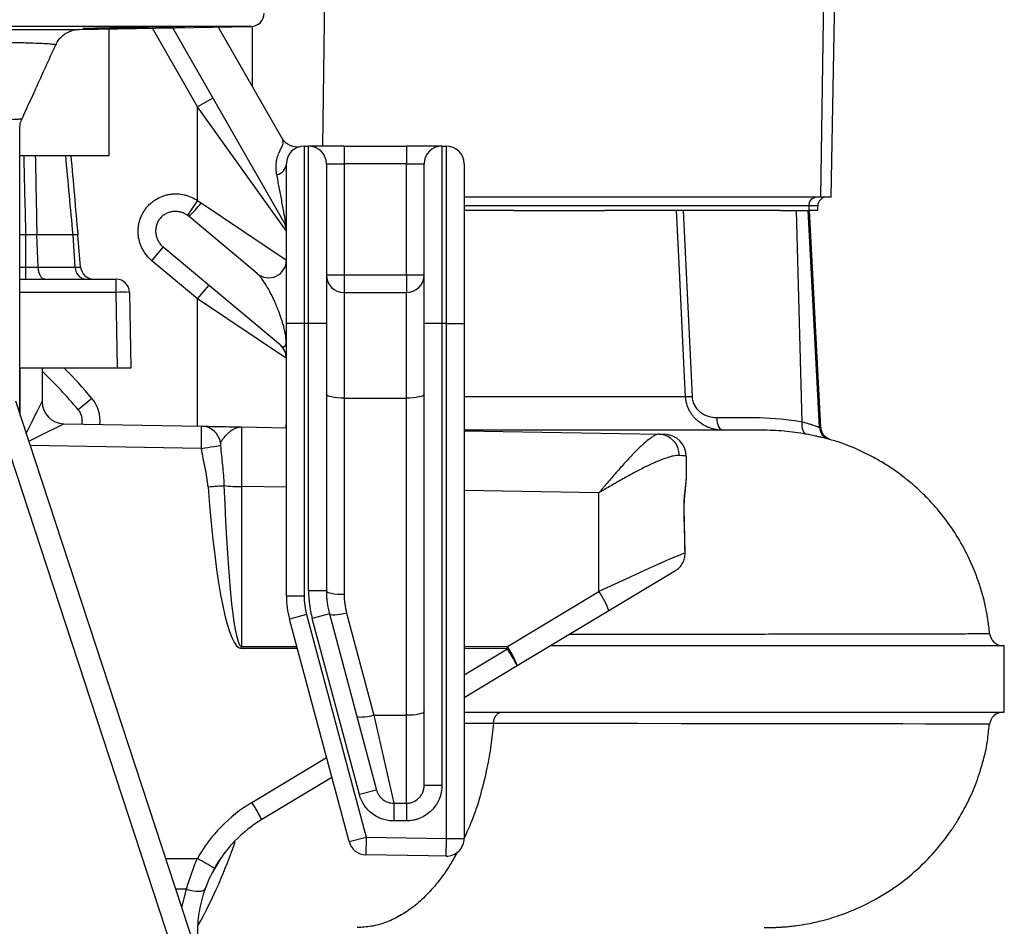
# Model space of a CAD drawing. Header units: millimetres. Extents: x 2434 to 3492, y 1333 to 4508.
# Tile 6 of 11: x 3049 to 3492, y 1722 to 2130. Entities that reach past the tile are written whole.
import ezdxf

# ---------------------------------------------------------------- set-up
doc = ezdxf.new("R2010")
doc.units = ezdxf.units.MM
doc.header["$LTSCALE"] = 2

msp = doc.modelspace()

# ---------------------------------------------------------------- linework, layer by layer
at = {"color": 8, "linetype": 'Continuous', "lineweight": 25}
for p, q in [((3186.24, 2146.33), (3185.14, 2073.33)), ((3153.52, 2127.26), (3153.52, 2100.3)), ((3153.04, 2127.23), (2704.83, 2127.23)), ((3128.93, 2090.93), (3108.63, 2126.46)), ((3404.09, 2046.33), (3248.93, 2046.33)), ((3408.11, 2046.33), (3404.09, 2046.33)), ((3051.69, 2033.33), (3048.93, 2033.33)), ((3048.93, 2018.81), (3051.69, 2018.81)), ((3092.34, 2007.44), (3048.93, 2007.44)), ((3128.93, 1947.17), (3128.93, 2004.45)), ((3049.11, 1952.15), (3049.11, 1973.33)), ((3168.71, 1946.48), (3168.93, 1948.39)), ((3413.52, 1941.18), (3413.18, 1941.27)), ((3130.7, 1937.14), (3053.58, 1938.49)), ((3168.93, 1919.62), (3148.76, 1919.97)), ((3309.63, 1917.16), (3248.93, 1918.22)), ((3347.91, 1910.22), (3348.01, 1910.22)), ((3148.76, 1847.99), (3173.58, 1847.96)), ((3173.83, 1847.02), (3148.76, 1847.05)), ((3248.93, 1847.89), (3268.38, 1847.88)), ((3268.38, 1846.94), (3248.93, 1846.95)), ((3248.93, 1835.23), (3268.38, 1846.94)), ((3153.41, 1777.71), (3186.98, 1797.93)), ((3123.99, 1738.66), (3119.12, 1738.66)), ((3121.85, 1730.33), (3123.99, 1738.66))]:
    msp.add_line(p, q, dxfattribs=at)
at = {"color": 7, "linetype": 'Continuous', "lineweight": 25}
for p, q in [((3410.83, 2146.33), (3409.38, 2050.33)), ((3414.21, 2050.33), (3415.89, 2146.33)), ((3075.59, 2125.88), (3153.04, 2127.23)), ((3089.23, 2069.04), (3089.23, 2126.12)), ((3167.88, 2038.9), (3117.75, 2126.62)), ((3166.81, 2077.05), (3138.28, 2126.97)), ((3135.88, 2094.9), (3128.93, 2090.93)), ((3168.93, 2034.93), (3128.93, 2090.93)), ((3128.93, 2048.74), (3128.93, 2090.93)), ((3048.93, 1952.68), (3048.93, 2080.68)), ((3176.93, 2073.33), (3176.93, 1993.33)), ((3176.93, 2073.33), (3178.93, 2073.33)), ((3178.93, 1993.33), (3178.93, 2073.33)), ((3194.93, 2073.33), (3178.93, 2073.33)), ((3194.93, 2073.33), (3194.93, 2065.33)), ((3194.93, 2073.33), (3222.93, 2073.33)), ((3222.93, 2073.33), (3222.93, 2065.33)), ((3238.93, 2073.33), (3222.93, 2073.33)), ((3238.93, 2073.33), (3238.93, 1993.33)), ((3238.93, 2073.33), (3240.93, 2073.33)), ((3240.93, 1993.33), (3240.93, 2073.33)), ((3048.93, 2069.04), (3080.09, 2069.04)), ((3080.09, 2069.04), (3089.23, 2069.04)), ((3168.93, 1993.33), (3168.93, 2065.33)), ((3186.93, 2065.33), (3186.93, 1993.33)), ((3186.93, 2065.33), (3194.93, 2065.33)), ((3194.93, 2065.33), (3194.93, 2015.33)), ((3222.93, 2065.33), (3194.93, 2065.33)), ((3222.93, 2015.33), (3222.93, 2065.33)), ((3222.93, 2065.33), (3230.93, 2065.33)), ((3230.93, 1993.33), (3230.93, 2065.33)), ((3248.93, 2065.33), (3248.93, 1993.33)), ((3128.93, 2048.74), (3124.39, 2042.15)), ((3130.58, 2047.73), (3168.93, 2021.99)), ((3409.38, 2050.33), (3248.93, 2050.33)), ((3414.21, 2050.33), (3409.38, 2050.33)), ((3271.32, 2044.33), (3248.93, 2044.33)), ((3271.32, 2044.33), (3312.27, 2044.33)), ((3391.18, 2044.33), (3312.27, 2044.33)), ((3347.51, 2044.33), (3351.51, 1960.5)), ((3391.18, 2044.33), (3398.55, 2044.33)), ((3401.04, 1949.12), (3398.55, 2044.33)), ((3398.55, 2044.33), (3403.77, 2044.33)), ((3408.88, 1946.71), (3403.77, 2044.33)), ((3403.77, 2044.33), (3404.17, 2044.33)), ((3404.09, 2046.33), (3404.09, 2044.33)), ((3408.11, 2044.33), (3404.17, 2044.33)), ((3409.53, 1946.54), (3404.4, 2044.33)), ((3408.11, 2044.33), (3408.11, 2046.33)), ((3155.79, 2015.86), (3125.11, 2041.6)), ((3051.69, 2018.81), (3051.69, 2033.33)), ((3057.23, 2018.81), (3056.6, 2033.33)), ((3072.9, 2033.33), (3056.6, 2033.33)), ((3073.89, 2018.81), (3072.9, 2033.33)), ((3076.33, 2018.81), (3075.06, 2033.33)), ((3108.39, 2021.69), (3113.53, 2027.82)), ((3166.07, 1983.73), (3113.53, 2027.82)), ((3128.93, 2004.45), (3108.39, 2021.69)), ((3051.69, 2013.33), (3051.69, 2018.81)), ((3057.23, 2018.81), (3073.89, 2018.81)), ((3048.93, 2013.33), (3092.34, 2013.33)), ((3092.34, 2007.44), (3092.34, 2013.33)), ((3186.93, 2015.33), (3194.93, 2015.33)), ((3194.93, 2015.33), (3222.93, 2015.33)), ((3194.93, 2015.33), (3194.93, 2007.33)), ((3222.93, 2015.33), (3222.93, 2007.33)), ((3222.93, 2015.33), (3230.93, 2015.33)), ((3128.93, 2004.45), (3134.07, 2010.58)), ((3092.93, 1973.33), (3092.34, 2007.44)), ((3098.34, 2007.44), (3098.93, 1973.33)), ((3168.93, 1977.6), (3128.93, 2004.45)), ((3194.93, 2007.33), (3194.93, 1959.81)), ((3194.93, 2007.33), (3222.93, 2007.33)), ((3222.93, 1959.81), (3222.93, 2007.33)), ((3176.93, 1993.33), (3168.93, 1993.33)), ((3168.93, 1870.56), (3168.93, 1993.33)), ((3178.93, 1993.33), (3176.93, 1993.33)), ((3176.93, 1993.33), (3176.93, 1870.56)), ((3186.93, 1993.33), (3178.93, 1993.33)), ((3178.93, 1872.93), (3178.93, 1993.33)), ((3186.93, 1993.33), (3186.93, 1872.93)), ((3238.93, 1993.33), (3230.93, 1993.33)), ((3230.93, 1785.35), (3230.93, 1993.33)), ((3240.93, 1993.33), (3238.93, 1993.33)), ((3238.93, 1993.33), (3238.93, 1785.35)), ((3240.93, 1993.33), (3248.93, 1993.33)), ((3240.93, 1761.48), (3240.93, 1993.33)), ((3248.93, 1993.33), (3248.93, 1761.48)), ((3092.93, 1973.33), (3048.93, 1973.33)), ((3058.93, 1973.33), (3058.93, 1958.22)), ((3098.93, 1973.33), (3092.93, 1973.33)), ((3081.4, 1959.65), (3075.24, 1954.55)), ((3194.93, 1959.81), (3194.93, 1871.27)), ((3194.93, 1959.81), (3222.93, 1959.81)), ((3222.93, 1816.94), (3222.93, 1959.81)), ((3227.32, 1377.18), (3037.69, 1955.39)), ((3047.02, 1958.5), (3236.65, 1380.29)), ((3068.58, 1948.23), (3068.76, 1948.22)), ((3068.76, 1948.22), (3130.76, 1947.14)), ((3148.76, 1946.83), (3168.93, 1946.48)), ((3248.93, 1945.08), (3336.77, 1943.55)), ((3336.77, 1943.55), (3339.11, 1943.51)), ((3413.54, 1941.17), (3413.52, 1941.18)), ((3348.93, 1933.51), (3348.93, 1923.16)), ((3148.76, 1919.97), (3148.76, 1847.99)), ((3348.92, 1922.81), (3348.93, 1923.16)), ((3309.63, 1872.71), (3309.63, 1917.16)), ((3348.4, 1890.01), (3347.99, 1910.22)), ((3348.38, 1890.01), (3348.43, 1890.01)), ((3344, 1882.06), (3314.11, 1864.06)), ((3176.93, 1870.56), (3168.93, 1870.56)), ((3186.93, 1872.93), (3178.93, 1872.93)), ((3268.38, 1847.88), (3309.63, 1872.71)), ((3178.02, 1862.28), (3170.29, 1860.21)), ((3178.02, 1862.28), (3204.86, 1762.11)), ((3188.29, 1862.58), (3180.57, 1860.51)), ((3188.29, 1862.58), (3209.54, 1783.28)), ((3196.02, 1862.99), (3208.36, 1816.94)), ((3314.11, 1864.06), (3272.86, 1839.23)), ((3197.13, 1760.04), (3170.29, 1860.21)), ((3201.81, 1781.21), (3180.57, 1860.51)), ((3485.4, 1853.78), (3485.4, 1853.78)), ((3287.99, 1848.33), (3492.07, 1848.33)), ((3492.07, 1818.33), (3492.07, 1848.33)), ((3272.86, 1839.23), (3248.93, 1824.81)), ((3248.93, 1818.33), (3492.07, 1818.33)), ((3208.36, 1816.94), (3217.27, 1777.34)), ((3208.36, 1816.94), (3222.93, 1816.94)), ((3222.93, 1777.34), (3222.93, 1816.94)), ((3189.38, 1788.96), (3157.89, 1770)), ((3209.54, 1783.28), (3201.81, 1781.21)), ((3238.93, 1785.35), (3230.93, 1785.35)), ((3217.27, 1777.34), (3222.93, 1777.34)), ((3217.27, 1777.34), (3217.27, 1769.35)), ((3222.93, 1777.34), (3222.93, 1769.35)), ((3222.93, 1769.35), (3217.27, 1769.35)), ((3197.13, 1760.04), (3204.86, 1762.11)), ((3204.86, 1762.11), (3204.72, 1754.11)), ((3204.86, 1762.11), (3240.93, 1761.48)), ((3240.79, 1753.48), (3240.93, 1761.48)), ((3240.93, 1761.48), (3248.93, 1761.48)), ((3139.41, 1752.55), (3135.45, 1745.91)), ((3132.71, 1739.69), (3132.1, 1737.86))]:
    msp.add_line(p, q, dxfattribs=at)
at = {"color": 7, "linetype": 'Continuous', "lineweight": 25, "flags": 128}
for points in [[(3348.6, 1960.5), (3348.03, 1972.48), (3345.74, 2020.4), (3344.59, 2044.33)], [(3060.17, 2013.33), (3059.63, 2013.44), (3059.1, 2013.74), (3058.61, 2014.24), (3058.18, 2014.91), (3057.81, 2015.73), (3057.52, 2016.68), (3057.33, 2017.72), (3057.23, 2018.81)], [(3194.93, 1959.81), (3193.37, 1959.84), (3191.87, 1959.94), (3190.49, 1960.09), (3189.27, 1960.3), (3188.28, 1960.55), (3187.54, 1960.84), (3187.08, 1961.15), (3186.93, 1961.47)], [(3230.93, 1961.47), (3230.78, 1961.15), (3230.32, 1960.84), (3229.58, 1960.55), (3228.59, 1960.3), (3227.38, 1960.09), (3225.99, 1959.94), (3224.49, 1959.84), (3222.93, 1959.81)], [(3362.53, 1951.02), (3362.61, 1949.9), (3362.8, 1948.82), (3363.09, 1947.84), (3363.46, 1946.98), (3363.91, 1946.28), (3364.41, 1945.76), (3364.96, 1945.44), (3365.53, 1945.33)], [(3401.04, 1949.12), (3400.97, 1948.09), (3401, 1947.09), (3401.12, 1946.17), (3401.33, 1945.35), (3401.62, 1944.66), (3402, 1944.12), (3402.43, 1943.74), (3402.92, 1943.54)], [(3130.7, 1937.14), (3132.19, 1937.37), (3133.63, 1937.59), (3134.98, 1937.79), (3136.21, 1937.98), (3137.28, 1938.14), (3138.16, 1938.28), (3138.82, 1938.38), (3139.25, 1938.45)], [(3133.69, 1919.85), (3134.73, 1919.93), (3135.75, 1920.01), (3136.75, 1920.09), (3137.7, 1920.16), (3138.59, 1920.23), (3139.42, 1920.29), (3140.17, 1920.35), (3140.82, 1920.4)], [(3194.93, 1871.27), (3193.37, 1871.3), (3191.87, 1871.39), (3190.49, 1871.55), (3189.27, 1871.76), (3188.28, 1872.01), (3187.54, 1872.29), (3187.08, 1872.61), (3186.93, 1872.93)], [(3196.02, 1862.99), (3194.56, 1862.64), (3193.16, 1862.37), (3191.85, 1862.18), (3190.7, 1862.08), (3189.74, 1862.07), (3189, 1862.15), (3188.51, 1862.32), (3188.29, 1862.58)], [(3148.76, 1847.05), (3148.76, 1847.16), (3148.76, 1847.28), (3148.76, 1847.4), (3148.76, 1847.52), (3148.76, 1847.63), (3148.76, 1847.75), (3148.76, 1847.87), (3148.76, 1847.99)], [(3268.38, 1846.94), (3268.38, 1847.05), (3268.38, 1847.17), (3268.38, 1847.29), (3268.38, 1847.41), (3268.38, 1847.52), (3268.38, 1847.64), (3268.38, 1847.76), (3268.38, 1847.88)], [(3230.93, 1818.6), (3230.78, 1818.28), (3230.32, 1817.97), (3229.58, 1817.68), (3228.59, 1817.43), (3227.38, 1817.22), (3225.99, 1817.06), (3224.49, 1816.97), (3222.93, 1816.94)], [(3208.36, 1816.94), (3206.9, 1816.59), (3205.49, 1816.32), (3204.19, 1816.13), (3203.04, 1816.03), (3202.07, 1816.02), (3201.34, 1816.1), (3200.85, 1816.28), (3200.63, 1816.53)], [(3240.79, 1753.48), (3232.93, 1753.62), (3204.72, 1754.11)], [(3123.99, 1738.66), (3125.52, 1738.24), (3126.99, 1737.93), (3128.36, 1737.74), (3129.58, 1737.69), (3130.62, 1737.77), (3131.44, 1737.97), (3132.01, 1738.3), (3132.33, 1738.74)]]:
    msp.add_lwpolyline(points, dxfattribs=at)
at = {"color": 8, "linetype": 'Continuous', "lineweight": 25, "flags": 128}
for points in [[(3485.36, 1812.89), (3485.33, 1812.9), (3484.43, 1812.91), (3481.91, 1812.93), (3477.89, 1812.95), (3472.4, 1812.97), (3465.24, 1812.99), (3456.56, 1813.01), (3446.39, 1813.03), (3433.96, 1813.05), (3419.9, 1813.07), (3404.27, 1813.09), (3386.59, 1813.11), (3367.34, 1813.13), (3346.6, 1813.15), (3327.13, 1813.17), (3306.61, 1813.19), (3284.83, 1813.21), (3262.08, 1813.23), (3262.08, 1813.23), (3262.08, 1813.23)], [(3114.6, 1752.45), (3126.5, 1752.44), (3128.87, 1752.44)]]:
    msp.add_lwpolyline(points, dxfattribs=at)
at = {"color": 7, "linetype": 'Continuous', "lineweight": 25}
for centre, radius, start, end in [((3152.93, 2133.23), 6, 271, 0), ((3173.76, 2081.02), 8, 209.7449, 281.4476), ((3176.93, 2065.33), 8, 90, 180), ((3178.93, 2065.33), 8, 0, 90), ((3238.93, 2065.33), 8, 90, 180), ((3240.93, 2065.33), 8, 0, 90), ((3163.25, 2065.95), 5.72, 284.1376, 353.7682), ((3078.88, 2088.39), 65.78, 314.6569, 321.8183), ((3407.84, 2046.58), 3.76, 94.4019, 183.8113), ((3412.11, 2046.33), 4, 90, 180), ((3160.93, 2034.93), 8, 0, 29.7449), ((3160.93, 2021.99), 8, 230, 360), ((3079.23, 2018.63), 5.34, 178.0877, 262.9666), ((3082.3, 2019.33), 6, 185, 270), ((3092.34, 2007.33), 6, 1, 90), ((3194.93, 2015.33), 8, 180, 270), ((3222.93, 2015.33), 8, 270, 0), ((3095.34, 1921.47), 86.02, 88.0016, 91.9984), ((3160.93, 1977.6), 8, 0, 50), ((2928.93, 1833.33), 190, 39.6404, 46.8264), ((3350.05, 1989.44), 28.98, 267.1168, 272.8832), ((3068.93, 1958.22), 10, 180.0041, 268.9873), ((3068.93, 1958.22), 10, 180, 269), ((3069.08, 1949.44), 8, 350.1918, 39.6404), ((3130.52, 1938.29), 8.86, 8.4056, 88.4872), ((3414.86, 1947.02), 6, 182.948, 253.6577), ((3336.23, 1933.98), 9.59, 359.8581, 86.7726), ((3338.93, 1933.51), 10, 0, 89), ((3148.17, 1982.05), 62.08, 263.2067, 270.543), ((3208.93, 1870.56), 40, 180, 195), ((3208.93, 1870.56), 32, 180, 195), ((3226.93, 1872.93), 48, 180, 195), ((3226.93, 1872.93), 40, 180, 195), ((3226.93, 1871.27), 32, 180, 195), ((3279.63, 1851.67), 36.64, 19.7647, 35.0488), ((3491.44, 1854.33), 6, 185.1294, 269.9989), ((3238.39, 1826.84), 36.64, 19.7647, 35.0488), ((3142.08, 1768.3), 148.78, 28.4711, 31.9067), ((3491.44, 1812.33), 6, 90.017, 174.8883), ((3189, 1718.6), 69, 121.0533, 150.6289), ((3027.1, 1699.07), 148.78, 28.4711, 31.9067), ((3188.84, 1718.6), 60, 121.0533, 150.6289), ((2928.93, 1833.33), 229, 331.0393, 341.3498), ((3204.86, 1762.11), 8, 195.0012, 269.0034), ((3240.93, 1761.48), 8, 268.9983, 359.9982), ((3004.48, 1526.94), 257.53, 59.1449, 61.1169)]:
    msp.add_arc(centre, radius, start, end, dxfattribs=at)
at = {"color": 8, "linetype": 'Continuous', "lineweight": 25}
for centre, radius, start, end in [((2928.93, 1833.33), 198, 39.6404, 44.9971), ((3069.08, 1949.44), 16, 354.6089, 39.6404)]:
    msp.add_arc(centre, radius, start, end, dxfattribs=at)
for major_axis, ratio, start_param, end_param in [((10, 19.65), 0.007054, 4.990592, 6.269321), ((19.82, 9.66), 0.003466, 4.914572, 6.272848)]:
    msp.add_ellipse((3048.93, 1938.57), major_axis=major_axis, ratio=ratio, start_param=start_param, end_param=end_param, dxfattribs=at)
at = {"color": 7, "linetype": 'Continuous', "lineweight": 25}
for centre, major_axis, ratio, start_param, end_param in [((3068.93, 1938.22), (-0.17, 10), 0.017429, 6.282577, 6.299725), ((3148.93, 1916.82), (-0.17, 30.01), 0.005235, 6.283063, 7.748866), ((3308.93, 1934.03), (40, -0.52), 0.026128, 0.000342, 0.397901), ((3149.09, 2028.84), (0.33, 181.8), 0.104497, 2.213896, 3.141689), ((3148.93, 2028.84), (0.18, 180.86), 0.055284, 2.213848, 3.141641), ((3308.93, 1922.64), (40, 0.52), 0.026128, 6.282843, 6.316738), ((3308.93, 1832.83), (0, 344.82), 0.116002, 4.878987, 4.938756), ((3308.93, 1871.45), (40, 18.67), 0.019312, 0.157582, 1.544327)]:
    msp.add_ellipse(centre, major_axis=major_axis, ratio=ratio, start_param=start_param, end_param=end_param, dxfattribs=at)
for points, knots in [([(2782.38, 2125.88), (2782.5, 2125.88), (2782.8, 2125.87), (2784.44, 2125.86), (2787.2, 2125.85), (2791.02, 2125.84), (2795.75, 2125.83), (2801.4, 2125.82), (2808, 2125.81), (2815.49, 2125.8), (2823.74, 2125.79), (2832.75, 2125.79), (2842.54, 2125.78), (2852.99, 2125.77), (2863.95, 2125.77), (2875.43, 2125.77), (2887.43, 2125.77), (2899.72, 2125.77), (2912.1, 2125.77), (2924.6, 2125.77), (2937.29, 2125.77), (2949.61, 2125.77), (2961.34, 2125.77), (2972.52, 2125.77), (2983.52, 2125.77), (2994.39, 2125.77), (3004.96, 2125.77), (3015.24, 2125.78), (3024.99, 2125.79), (3034.12, 2125.79), (3042.47, 2125.8), (3050.06, 2125.81), (3056.83, 2125.82), (3062.79, 2125.83), (3067.76, 2125.84), (3071.67, 2125.85), (3074.45, 2125.87), (3075.21, 2125.87), (3075.58, 2125.88)], [0, 0, 0, 0, 0.0165632, 0.0437037, 0.0716309, 0.0995585, 0.1267434, 0.1539286, 0.1818832, 0.2098382, 0.2373749, 0.2649119, 0.2932255, 0.3215392, 0.3494658, 0.3773919, 0.4061376, 0.4348821, 0.4626192, 0.490354, 0.5190366, 0.5477224, 0.5734893, 0.5992574, 0.6256833, 0.6521095, 0.6795424, 0.7069751, 0.7351721, 0.7633691, 0.7913434, 0.8193173, 0.8481234, 0.8769291, 0.907152, 0.9373745, 0.9686874, 1, 1, 1, 1]), ([(3065.08, 2118.77), (3065.28, 2119.23), (3065.77, 2120.35), (3066.94, 2121.86), (3068.4, 2123.26), (3069.92, 2124.29), (3071.4, 2125.01), (3072.73, 2125.46), (3073.82, 2125.7), (3074.59, 2125.81), (3075.01, 2125.85), (3075.28, 2125.87), (3075.49, 2125.88), (3075.54, 2125.88), (3075.57, 2125.88)], [0, 0, 0, 0, 0.091899, 0.227752, 0.352845, 0.467085, 0.569642, 0.658743, 0.730391, 0.781008, 0.814937, 0.849042, 0.901201, 1, 1, 1, 1]), ([(3075.58, 2125.88), (3075.6, 2125.88), (3075.61, 2125.88), (3075.58, 2125.88), (3075.57, 2125.88)], [0, 0, 0, 0, 0.703004, 1, 1, 1, 1]), ([(3093.75, 2126.57), (3092.82, 2126.56), (3089.89, 2126.51), (3085.95, 2126.43), (3081.79, 2126.34), (3078.78, 2126.26), (3077.14, 2126.2), (3077.39, 2126.18), (3077.45, 2126.18)], [0, 0, 0, 0, 0.105219, 0.331733, 0.473556, 0.700055, 0.926555, 1, 1, 1, 1]), ([(3077.69, 2126.15), (3078.04, 2126.15), (3078.58, 2126.15), (3079.65, 2126.15), (3080.05, 2126.15), (3080.93, 2126.16), (3081.89, 2126.17), (3082.99, 2126.18), (3084.17, 2126.19), (3084.79, 2126.2), (3086.08, 2126.22), (3086.74, 2126.22), (3088.12, 2126.24), (3088.84, 2126.25), (3091.04, 2126.29), (3092.54, 2126.31), (3094.83, 2126.35), (3095.61, 2126.36), (3097.15, 2126.39), (3097.9, 2126.4), (3099.4, 2126.43), (3100.15, 2126.44), (3101.61, 2126.47), (3102.33, 2126.48), (3103.71, 2126.51), (3104.37, 2126.52), (3105.66, 2126.55), (3106.28, 2126.56), (3106.87, 2126.57)], [0, 0, 0, 0, 0.125, 0.125, 0.1875, 0.1875, 0.25, 0.3125, 0.3125, 0.375, 0.375, 0.4375, 0.4375, 0.5, 0.5, 0.625, 0.625, 0.6875, 0.6875, 0.75, 0.75, 0.8125, 0.8125, 0.875, 0.875, 0.9375, 0.9375, 1, 1, 1, 1]), ([(3123.16, 2126.94), (3123.22, 2126.95), (3123.46, 2126.97), (3121.75, 2126.97), (3118.25, 2126.95), (3113.15, 2126.9), (3107.22, 2126.82), (3101.09, 2126.72), (3096.55, 2126.63), (3094.36, 2126.58), (3093.75, 2126.57)], [0, 0, 0, 0, 0.053338, 0.201657, 0.349966, 0.498277, 0.646601, 0.794943, 0.943304, 1, 1, 1, 1]), ([(3049.98, 2085.64), (3052.03, 2090.16), (3057.05, 2101.2), (3062.08, 2112.26), (3065.05, 2118.79)], [0, 0, 0, 0, 0.409715, 1, 1, 1, 1]), ([(3048.99, 2080.76), (3048.98, 2081.16), (3048.93, 2082.46), (3049.3, 2084.15), (3049.85, 2085.28), (3050.02, 2085.62)], [0, 0, 0, 0, 0.240503, 0.774951, 1, 1, 1, 1]), ([(3164.64, 2060.41), (3164.47, 2061.31), (3164.36, 2062.23), (3164.28, 2064.08), (3164.32, 2065), (3164.55, 2066.82), (3164.74, 2067.71), (3165.26, 2069.4), (3165.58, 2070.19), (3166.25, 2071.62), (3166.59, 2072.27), (3167.14, 2073.4), (3167.33, 2073.9), (3167.45, 2074.62), (3167.47, 2074.85), (3167.45, 2075.3), (3167.41, 2075.52), (3167.24, 2076.18), (3167.05, 2076.62), (3166.81, 2077.05)], [0, 0, 0, 0, 0.125, 0.125, 0.25, 0.25, 0.375, 0.375, 0.5, 0.5, 0.625, 0.625, 0.75, 0.75, 0.8125, 0.8125, 0.875, 0.875, 1, 1, 1, 1]), ([(3167.88, 2038.9), (3168, 2038.68), (3168.13, 2038.48), (3168.3, 2038.31), (3168.36, 2038.27), (3168.44, 2038.3), (3168.46, 2038.33), (3168.5, 2038.44), (3168.51, 2038.52), (3168.52, 2038.78), (3168.51, 2038.95), (3168.49, 2039.28), (3168.47, 2039.46), (3168.4, 2039.98), (3168.36, 2040.3), (3168.26, 2040.94), (3168.21, 2041.25), (3168.1, 2041.85), (3168.05, 2042.15), (3167.9, 2043.01), (3167.79, 2043.57), (3167.59, 2044.68), (3167.49, 2045.22), (3167.19, 2046.82), (3167, 2047.85), (3166.42, 2050.91), (3166.06, 2052.87), (3165.34, 2056.71), (3164.99, 2058.58), (3164.64, 2060.41)], [0, 0, 0, 0, 0.0625, 0.0625, 0.09375, 0.09375, 0.109375, 0.109375, 0.125, 0.125, 0.140625, 0.140625, 0.15625, 0.15625, 0.1875, 0.1875, 0.21875, 0.21875, 0.25, 0.25, 0.3125, 0.3125, 0.375, 0.375, 0.5, 0.5, 0.75, 0.75, 1, 1, 1, 1]), ([(3108.39, 2021.69), (3107.55, 2022.39), (3106.78, 2023.18), (3105.41, 2024.86), (3104.81, 2025.75), (3104.03, 2027.18), (3103.79, 2027.67), (3103.37, 2028.68), (3103.18, 2029.18), (3102.68, 2030.73), (3102.45, 2031.78), (3102.26, 2033.41), (3102.22, 2033.95), (3102.19, 2035.04), (3102.22, 2036.12), (3102.34, 2037.19), (3102.52, 2038.26), (3102.64, 2038.8), (3103.06, 2040.38), (3103.44, 2041.39), (3104.16, 2042.84), (3104.42, 2043.32), (3104.99, 2044.25), (3105.3, 2044.7), (3106.28, 2045.99), (3107.02, 2046.79), (3108.23, 2047.87), (3108.66, 2048.21), (3109.54, 2048.86), (3109.99, 2049.15), (3111.38, 2049.98), (3112.36, 2050.44), (3113.9, 2050.99), (3114.42, 2051.15), (3115.48, 2051.41), (3116.53, 2051.63), (3117.61, 2051.74), (3118.69, 2051.8), (3119.24, 2051.81), (3120.87, 2051.74), (3121.94, 2051.6), (3123.52, 2051.23), (3124.04, 2051.09), (3125.07, 2050.74), (3125.59, 2050.55), (3127.08, 2049.89), (3128.03, 2049.36), (3128.93, 2048.74)], [0, 0, 0, 0, 0.0625, 0.0625, 0.125, 0.125, 0.15625, 0.15625, 0.1875, 0.1875, 0.25, 0.25, 0.28125, 0.28125, 0.3125, 0.34375, 0.34375, 0.375, 0.375, 0.4375, 0.4375, 0.46875, 0.46875, 0.5, 0.5, 0.5625, 0.5625, 0.59375, 0.59375, 0.625, 0.625, 0.6875, 0.6875, 0.71875, 0.71875, 0.75, 0.78125, 0.78125, 0.8125, 0.8125, 0.875, 0.875, 0.90625, 0.90625, 0.9375, 0.9375, 1, 1, 1, 1]), ([(3124.39, 2042.15), (3123.92, 2042.48), (3123.41, 2042.77), (3122.35, 2043.25), (3121.8, 2043.45), (3120.68, 2043.73), (3120.11, 2043.82), (3118.94, 2043.9), (3118.36, 2043.88), (3117.2, 2043.74), (3116.63, 2043.61), (3115.51, 2043.24), (3114.98, 2043), (3113.96, 2042.42), (3113.47, 2042.08), (3112.59, 2041.3), (3112.19, 2040.87), (3111.48, 2039.93), (3111.17, 2039.42), (3110.67, 2038.36), (3110.48, 2037.81), (3110.2, 2036.66), (3110.11, 2036.08), (3110.06, 2034.92), (3110.09, 2034.33), (3110.27, 2033.17), (3110.41, 2032.61), (3110.79, 2031.51), (3111.03, 2030.98), (3111.6, 2029.97), (3111.93, 2029.5), (3112.67, 2028.61), (3113.09, 2028.19), (3113.53, 2027.82)], [0, 0, 0, 0, 0.0625, 0.0625, 0.125, 0.125, 0.1875, 0.1875, 0.25, 0.25, 0.3125, 0.3125, 0.375, 0.375, 0.4375, 0.4375, 0.5, 0.5, 0.5625, 0.5625, 0.625, 0.625, 0.6875, 0.6875, 0.75, 0.75, 0.8125, 0.8125, 0.875, 0.875, 0.9375, 0.9375, 1, 1, 1, 1]), ([(3056.6, 2033.33), (3056.23, 2033.33), (3055.84, 2033.33), (3055.05, 2033.33), (3054.65, 2033.33), (3053.41, 2033.33), (3052.55, 2033.33), (3051.69, 2033.33)], [0, 0, 0, 0, 0.25, 0.25, 0.5, 0.5, 1, 1, 1, 1]), ([(3075.06, 2033.33), (3075.06, 2033.33), (3074.87, 2033.33), (3074.13, 2033.33), (3073.6, 2033.33), (3072.9, 2033.33)], [0, 0, 0, 0, 0.5, 0.5, 1, 1, 1, 1]), ([(3051.69, 2018.81), (3052.65, 2018.81), (3053.62, 2018.81), (3055.49, 2018.81), (3056.39, 2018.81), (3057.23, 2018.81)], [0, 0, 0, 0, 0.5, 0.5, 1, 1, 1, 1]), ([(3073.89, 2018.81), (3074.67, 2018.81), (3075.29, 2018.81), (3075.91, 2018.81), (3076.07, 2018.81), (3076.27, 2018.81), (3076.33, 2018.81), (3076.33, 2018.81)], [0, 0, 0, 0, 0.5, 0.5, 0.75, 0.75, 1, 1, 1, 1]), ([(3166.07, 1983.73), (3166.41, 1983.45), (3166.75, 1983.21), (3167.26, 1983), (3167.43, 1982.95), (3167.77, 1982.93), (3167.94, 1982.96), (3168.19, 1983.11), (3168.27, 1983.18), (3168.43, 1983.39), (3168.51, 1983.52), (3168.63, 1983.85), (3168.67, 1983.98), (3168.73, 1984.25), (3168.75, 1984.35), (3168.77, 1984.55), (3168.78, 1984.62), (3168.79, 1984.78), (3168.8, 1984.87), (3168.81, 1985.08), (3168.81, 1985.2), (3168.82, 1985.46), (3168.81, 1985.6), (3168.81, 1985.86), (3168.8, 1985.98), (3168.79, 1986.2), (3168.78, 1986.31), (3168.76, 1986.61), (3168.74, 1986.78), (3168.7, 1987.11), (3168.69, 1987.26), (3168.63, 1987.68), (3168.59, 1987.93), (3168.51, 1988.41), (3168.47, 1988.63), (3168.36, 1989.27), (3168.28, 1989.65), (3168.04, 1990.74), (3167.88, 1991.39), (3167.55, 1992.61), (3167.39, 1993.18), (3167.07, 1994.27), (3166.91, 1994.79), (3166.42, 1996.29), (3166.1, 1997.23), (3165.12, 1999.89), (3164.47, 2001.49), (3163.16, 2004.46), (3162.5, 2005.84), (3161.17, 2008.4), (3160.5, 2009.58), (3159.16, 2011.77), (3158.49, 2012.76), (3157.48, 2014.08), (3157.14, 2014.49), (3156.63, 2015.05), (3156.46, 2015.23), (3156.21, 2015.48), (3156.13, 2015.56), (3156, 2015.68), (3155.96, 2015.71), (3155.87, 2015.79), (3155.83, 2015.82), (3155.79, 2015.86)], [0, 0, 0, 0, 0.0625, 0.0625, 0.09375, 0.09375, 0.125, 0.125, 0.140625, 0.140625, 0.15625, 0.15625, 0.164063, 0.164063, 0.167969, 0.167969, 0.169922, 0.169922, 0.171875, 0.171875, 0.173828, 0.173828, 0.175781, 0.175781, 0.177734, 0.177734, 0.179688, 0.179688, 0.183594, 0.183594, 0.1875, 0.1875, 0.195313, 0.195313, 0.203125, 0.203125, 0.21875, 0.21875, 0.25, 0.25, 0.28125, 0.28125, 0.3125, 0.3125, 0.375, 0.375, 0.5, 0.5, 0.625, 0.625, 0.75, 0.75, 0.875, 0.875, 0.9375, 0.9375, 0.96875, 0.96875, 0.984375, 0.984375, 0.992188, 0.992188, 1, 1, 1, 1]), ([(3365.53, 1945.33), (3364.5, 1945.33), (3363.49, 1945.42), (3361.5, 1945.76), (3360.51, 1946.01), (3359.06, 1946.53), (3358.58, 1946.72), (3357.64, 1947.15), (3357.18, 1947.39), (3355.84, 1948.15), (3354.99, 1948.74), (3353.79, 1949.75), (3353.4, 1950.12), (3352.66, 1950.87), (3352.32, 1951.26), (3351.66, 1952.08), (3351.35, 1952.51), (3350.77, 1953.4), (3350.5, 1953.86), (3349.77, 1955.28), (3349.38, 1956.28), (3348.96, 1957.83), (3348.85, 1958.36), (3348.68, 1959.42), (3348.62, 1959.96), (3348.6, 1960.5)], [0, 0, 0, 0, 0.125, 0.125, 0.25, 0.25, 0.3125, 0.3125, 0.375, 0.375, 0.5, 0.5, 0.5625, 0.5625, 0.625, 0.625, 0.6875, 0.6875, 0.75, 0.75, 0.875, 0.875, 0.9375, 0.9375, 1, 1, 1, 1]), ([(3351.51, 1960.5), (3351.53, 1960.13), (3351.57, 1959.77), (3351.69, 1959.06), (3351.77, 1958.71), (3352.08, 1957.67), (3352.36, 1957.02), (3352.89, 1956.11), (3353.08, 1955.81), (3353.48, 1955.25), (3353.7, 1954.98), (3354.38, 1954.23), (3354.88, 1953.77), (3355.93, 1952.96), (3356.49, 1952.62), (3357.63, 1952.03), (3358.23, 1951.79), (3360.05, 1951.21), (3361.28, 1951.02), (3362.53, 1951.02)], [0, 0, 0, 0, 0.0625, 0.0625, 0.125, 0.125, 0.25, 0.25, 0.3125, 0.3125, 0.375, 0.375, 0.5, 0.5, 0.625, 0.625, 0.75, 0.75, 1, 1, 1, 1]), ([(3362.53, 1951.02), (3365.74, 1951.02), (3370.56, 1951.02), (3375.38, 1951.02), (3378.59, 1951.02), (3380.2, 1951.03), (3388.23, 1950.9), (3394.64, 1950.29), (3401.04, 1949.12)], [0, 0, 0, 0, 0.25, 0.375, 0.375, 0.5, 0.5, 1, 1, 1, 1]), ([(3130.7, 1937.14), (3130.7, 1937.8), (3130.7, 1938.45), (3130.7, 1939.73), (3130.7, 1940.37), (3130.71, 1941.58), (3130.71, 1942.15), (3130.71, 1943.24), (3130.72, 1943.75), (3130.72, 1944.67), (3130.72, 1945.09), (3130.73, 1945.82), (3130.73, 1946.13), (3130.74, 1946.63), (3130.74, 1946.82), (3130.75, 1947.08), (3130.75, 1947.14), (3130.76, 1947.14)], [0, 0, 0, 0, 0.125, 0.125, 0.25, 0.25, 0.375, 0.375, 0.5, 0.5, 0.625, 0.625, 0.75, 0.75, 0.875, 0.875, 1, 1, 1, 1]), ([(3130.76, 1947.14), (3131.36, 1947.13), (3132.31, 1947.12), (3134.13, 1947.08), (3134.8, 1947.07), (3136.25, 1947.05), (3137.03, 1947.03), (3139.46, 1946.99), (3141.22, 1946.96), (3143.99, 1946.91), (3144.93, 1946.89), (3146.83, 1946.86), (3147.8, 1946.84), (3148.76, 1946.83)], [0, 0, 0, 0, 0.25, 0.25, 0.375, 0.375, 0.5, 0.5, 0.75, 0.75, 0.875, 0.875, 1, 1, 1, 1]), ([(3139.28, 1939.58), (3139.48, 1940.03), (3139.75, 1940.49), (3140.36, 1941.39), (3140.71, 1941.84), (3141.45, 1942.71), (3141.84, 1943.14), (3142.66, 1943.94), (3143.08, 1944.32), (3144.35, 1945.35), (3145.22, 1945.9), (3146.54, 1946.46), (3146.98, 1946.61), (3147.64, 1946.75), (3147.86, 1946.78), (3148.2, 1946.81), (3148.31, 1946.82), (3148.53, 1946.83), (3148.65, 1946.83), (3148.76, 1946.83)], [0, 0, 0, 0, 0.125, 0.125, 0.25, 0.25, 0.375, 0.375, 0.5, 0.5, 0.75, 0.75, 0.875, 0.875, 0.9375, 0.9375, 0.96875, 0.96875, 1, 1, 1, 1]), ([(3401.04, 1949.12), (3402.16, 1948.84), (3403.18, 1948.55), (3404.57, 1948.13), (3405.01, 1947.99), (3405.83, 1947.73), (3406.2, 1947.61), (3406.89, 1947.38), (3407.19, 1947.28), (3407.74, 1947.09), (3407.98, 1947.01), (3408.57, 1946.8), (3408.81, 1946.72), (3408.88, 1946.71)], [0, 0, 0, 0, 0.25, 0.25, 0.375, 0.375, 0.5, 0.5, 0.625, 0.625, 0.75, 0.75, 1, 1, 1, 1]), ([(3413.56, 1941.24), (3413.53, 1941.24), (3413.41, 1941.28), (3413, 1941.43), (3412.29, 1941.8), (3411.36, 1942.48), (3410.39, 1943.62), (3409.68, 1945.05), (3409.6, 1946.1), (3409.57, 1946.54)], [0, 0, 0, 0, 0.067026, 0.262157, 0.426522, 0.577524, 0.728088, 0.884131, 1, 1, 1, 1]), ([(3380.35, 1945.33), (3380.25, 1945.33), (3379.42, 1945.33), (3377.63, 1945.33), (3374.27, 1945.33), (3369.86, 1945.33), (3364.21, 1945.33), (3357.14, 1945.33), (3348.47, 1945.33), (3338.5, 1945.33), (3327.26, 1945.33), (3314.79, 1945.33), (3300.43, 1945.33), (3285.19, 1945.33), (3269.19, 1945.33), (3257.43, 1945.33), (3250.27, 1945.33), (3248.93, 1945.33)], [0, 0, 0, 0, 0.007992, 0.063634, 0.124039, 0.189197, 0.259119, 0.333828, 0.413365, 0.497783, 0.57566, 0.657264, 0.742599, 0.831708, 0.905779, 0.982415, 1, 1, 1, 1]), ([(3336.77, 1943.55), (3336.19, 1943.56), (3335.5, 1943.35), (3334.33, 1942.76), (3333.92, 1942.51), (3333.04, 1941.93), (3332.57, 1941.59), (3331.13, 1940.48), (3330.1, 1939.59), (3328.46, 1938.06), (3327.89, 1937.52), (3326.73, 1936.37), (3326.13, 1935.77), (3324.32, 1933.91), (3323.08, 1932.59), (3320.54, 1929.81), (3319.23, 1928.35), (3317.22, 1926.06), (3316.54, 1925.28), (3315.17, 1923.7), (3314.49, 1922.9), (3313.11, 1921.29), (3312.42, 1920.47), (3311.37, 1919.23), (3311.02, 1918.82), (3310.5, 1918.2), (3310.33, 1917.99), (3309.98, 1917.58), (3309.8, 1917.37), (3309.63, 1917.16)], [0, 0, 0, 0, 0.125, 0.125, 0.1875, 0.1875, 0.25, 0.25, 0.375, 0.375, 0.4375, 0.4375, 0.5, 0.5, 0.625, 0.625, 0.75, 0.75, 0.8125, 0.8125, 0.875, 0.875, 0.9375, 0.9375, 0.96875, 0.96875, 0.984375, 0.984375, 1, 1, 1, 1]), ([(3382.88, 1945.33), (3382.88, 1945.33), (3382.88, 1945.33), (3382.88, 1945.33), (3382.03, 1945.33), (3381.19, 1945.33), (3380.35, 1945.33)], [-0.00000006, -0.00000006, -0.00000006, -0.00000006, 0, 0, 0, 0.001458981, 0.001458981, 0.001458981, 0.001458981]), ([(3402.92, 1943.54), (3399.59, 1944.15), (3396.26, 1944.6), (3389.57, 1945.19), (3386.22, 1945.33), (3382.88, 1945.33)], [0, 0, 0, 0, 0.5, 0.5, 1, 1, 1, 1]), ([(3413.18, 1941.27), (3413.09, 1941.28), (3412.79, 1941.35), (3412.04, 1941.54), (3411.73, 1941.61), (3411.03, 1941.79), (3410.63, 1941.88), (3409.75, 1942.1), (3409.26, 1942.21), (3408.2, 1942.46), (3407.62, 1942.59), (3405.79, 1942.99), (3404.43, 1943.27), (3402.92, 1943.54)], [0, 0, 0, 0, 0.25, 0.25, 0.375, 0.375, 0.5, 0.5, 0.625, 0.625, 0.75, 0.75, 1, 1, 1, 1]), ([(3133.69, 1919.85), (3133.46, 1922.78), (3132.92, 1925.66), (3131.76, 1931.39), (3131.14, 1934.25), (3130.7, 1937.14)], [0, 0, 0, 0, 0.5, 0.5, 1, 1, 1, 1]), ([(3139.28, 1939.58), (3139.26, 1939.54), (3139.25, 1939.47), (3139.24, 1939.31), (3139.23, 1939.22), (3139.22, 1938.93), (3139.23, 1938.7), (3139.25, 1938.45)], [0, 0, 0, 0, 0.25, 0.25, 0.5, 0.5, 1, 1, 1, 1]), ([(3139.25, 1938.45), (3139.52, 1935.5), (3139.88, 1932.53), (3140.48, 1926.53), (3140.72, 1923.49), (3140.82, 1920.4)], [0, 0, 0, 0, 0.5, 0.5, 1, 1, 1, 1]), ([(3485.44, 1853.78), (3485.35, 1854.82), (3485.11, 1857.32), (3484.52, 1861.26), (3483.7, 1865.56), (3482.07, 1872.44), (3479.11, 1881.52), (3474.17, 1892.11), (3468.6, 1901.25), (3462.84, 1908.86), (3457.19, 1915.09), (3451.3, 1920.64), (3445.27, 1925.5), (3439.13, 1929.69), (3432.82, 1933.39), (3425.4, 1937.02), (3418.76, 1939.73), (3414.5, 1940.86), (3413.51, 1941.12)], [0, 0, 0, 0, 0.0259439, 0.0628277, 0.0992767, 0.1352332, 0.2394261, 0.3369719, 0.4262884, 0.5060384, 0.5751353, 0.6360809, 0.7078218, 0.7681864, 0.8215488, 0.8902464, 0.9742609, 1, 1, 1, 1]), ([(3345.81, 1933.95), (3344.99, 1934.01), (3344.03, 1933.92), (3342.4, 1933.57), (3341.82, 1933.43), (3340.61, 1933.07), (3339.97, 1932.86), (3338.01, 1932.16), (3336.61, 1931.6), (3334.4, 1930.63), (3333.64, 1930.28), (3332.09, 1929.55), (3331.29, 1929.17), (3328.89, 1927.98), (3327.25, 1927.13), (3323.89, 1925.34), (3322.17, 1924.39), (3319.53, 1922.92), (3318.64, 1922.41), (3316.86, 1921.39), (3315.96, 1920.88), (3314.16, 1919.83), (3313.26, 1919.31), (3311.9, 1918.51), (3311.45, 1918.24), (3310.54, 1917.7), (3310.08, 1917.43), (3309.63, 1917.16)], [0, 0, 0, 0, 0.125, 0.125, 0.1875, 0.1875, 0.25, 0.25, 0.375, 0.375, 0.4375, 0.4375, 0.5, 0.5, 0.625, 0.625, 0.75, 0.75, 0.8125, 0.8125, 0.875, 0.875, 0.9375, 0.9375, 0.96875, 0.96875, 1, 1, 1, 1]), ([(3347.91, 1910.22), (3347.89, 1910.91), (3347.89, 1911.59), (3347.92, 1912.59), (3347.94, 1912.91), (3347.97, 1913.56), (3347.99, 1913.88), (3348.11, 1915.44), (3348.24, 1916.56), (3348.5, 1918.66), (3348.62, 1919.61), (3348.76, 1920.98), (3348.8, 1921.43), (3348.87, 1922.32), (3348.89, 1922.76), (3348.91, 1923.2)], [0, 0, 0, 0, 0.125, 0.125, 0.1875, 0.1875, 0.25, 0.25, 0.5, 0.5, 0.75, 0.75, 0.875, 0.875, 1, 1, 1, 1]), ([(3348.02, 1910.22), (3348.01, 1910.8), (3347.99, 1912.12), (3348.11, 1914.15), (3348.31, 1916.38), (3348.6, 1918.92), (3348.82, 1921.11), (3348.89, 1922.58), (3348.91, 1923.05)], [0, 0, 0, 0, 0.11083, 0.251031, 0.412054, 0.60965, 0.874557, 1, 1, 1, 1]), ([(3344, 1882.06), (3344.68, 1882.47), (3345.3, 1882.96), (3346.4, 1884.1), (3346.88, 1884.75), (3347.45, 1885.79), (3347.62, 1886.15), (3347.9, 1886.89), (3348.03, 1887.27), (3348.31, 1888.42), (3348.4, 1889.21), (3348.38, 1890.01)], [0, 0, 0, 0, 0.25, 0.25, 0.5, 0.5, 0.625, 0.625, 0.75, 0.75, 1, 1, 1, 1]), ([(3262.08, 1813.23), (3262.14, 1813.93), (3262.29, 1814.61), (3262.71, 1815.86), (3262.99, 1816.42), (3263.65, 1817.35), (3264.03, 1817.71), (3264.85, 1818.21), (3265.28, 1818.33), (3265.72, 1818.33)], [0, 0, 0, 0, 0.25, 0.25, 0.5, 0.5, 0.75, 0.75, 1, 1, 1, 1]), ([(3262.08, 1813.23), (3261.74, 1809.92), (3261.05, 1803.16), (3259.16, 1792.36), (3256.33, 1780.82), (3252.89, 1770.15), (3250.07, 1764.1), (3248.93, 1761.64)], [0, 0, 0, 0, 0.176076, 0.360498, 0.591407, 0.834159, 1, 1, 1, 1]), ([(3383.93, 1721.33), (3383.93, 1721.33), (3384.3, 1721.33), (3385.76, 1721.33), (3388.42, 1721.38), (3391.14, 1721.51), (3393.39, 1721.67), (3395.91, 1721.91), (3399.33, 1722.33), (3404.21, 1723.11), (3411.06, 1724.65), (3420.74, 1727.63), (3432.14, 1732.64), (3443.94, 1739.95), (3454.14, 1748.36), (3461.09, 1755.75), (3465.57, 1761.43), (3468.42, 1765.38), (3471.54, 1770.21), (3475.12, 1776.59), (3478.85, 1784.72), (3482.18, 1794.48), (3484.51, 1804), (3485.06, 1810.35), (3485.28, 1812.9)], [0, 0, 0, 0, 0.000346, 0.041676, 0.075447, 0.09085, 0.106156, 0.122132, 0.139622, 0.171655, 0.216196, 0.273386, 0.36466, 0.45292, 0.537068, 0.615887, 0.645836, 0.674861, 0.708637, 0.75535, 0.814143, 0.878736, 0.951379, 1, 1, 1, 1]), ([(3209.54, 1783.28), (3209.66, 1782.85), (3209.81, 1782.44), (3210.17, 1781.64), (3210.38, 1781.26), (3210.86, 1780.54), (3211.13, 1780.2), (3211.73, 1779.56), (3212.06, 1779.26), (3213.1, 1778.46), (3213.87, 1778.05), (3215.53, 1777.49), (3216.39, 1777.34), (3217.27, 1777.34)], [0, 0, 0, 0, 0.125, 0.125, 0.25, 0.25, 0.375, 0.375, 0.5, 0.5, 0.75, 0.75, 1, 1, 1, 1]), ([(3238.93, 1785.35), (3238.93, 1784.29), (3238.83, 1783.24), (3238.42, 1781.19), (3238.11, 1780.2), (3237.51, 1778.75), (3237.29, 1778.27), (3236.79, 1777.34), (3236.53, 1776.89), (3235.66, 1775.6), (3235, 1774.79), (3233.51, 1773.3), (3232.7, 1772.63), (3230.95, 1771.46), (3230.02, 1770.96), (3228.58, 1770.37), (3228.09, 1770.19), (3227.09, 1769.89), (3226.58, 1769.76), (3225.03, 1769.45), (3223.99, 1769.35), (3222.93, 1769.35)], [0, 0, 0, 0, 0.125, 0.125, 0.25, 0.25, 0.3125, 0.3125, 0.375, 0.375, 0.5, 0.5, 0.625, 0.625, 0.75, 0.75, 0.8125, 0.8125, 0.875, 0.875, 1, 1, 1, 1]), ([(3222.93, 1777.34), (3223.46, 1777.34), (3223.98, 1777.4), (3225.01, 1777.6), (3225.52, 1777.76), (3226.96, 1778.35), (3227.85, 1778.95), (3228.97, 1780.07), (3229.3, 1780.47), (3229.87, 1781.34), (3230.12, 1781.81), (3230.52, 1782.77), (3230.67, 1783.27), (3230.88, 1784.29), (3230.93, 1784.82), (3230.93, 1785.35)], [0, 0, 0, 0, 0.125, 0.125, 0.25, 0.25, 0.5, 0.5, 0.625, 0.625, 0.75, 0.75, 0.875, 0.875, 1, 1, 1, 1]), ([(3217.27, 1769.35), (3216.39, 1769.35), (3215.52, 1769.42), (3213.81, 1769.7), (3212.96, 1769.91), (3210.47, 1770.76), (3208.94, 1771.58), (3206.84, 1773.18), (3206.19, 1773.77), (3205, 1775.05), (3204.45, 1775.74), (3203.48, 1777.18), (3203.06, 1777.94), (3202.34, 1779.53), (3202.04, 1780.36), (3201.81, 1781.21)], [0, 0, 0, 0, 0.125, 0.125, 0.25, 0.25, 0.5, 0.5, 0.625, 0.625, 0.75, 0.75, 0.875, 0.875, 1, 1, 1, 1]), ([(3245.85, 1755.33), (3244.8, 1753.41), (3242.25, 1748.72), (3237.62, 1742.22), (3232.08, 1735.84), (3226.13, 1730.53), (3219.92, 1726.37), (3213.56, 1723.45), (3207.18, 1721.66), (3202.93, 1721.44), (3200.83, 1721.33)], [0, 0, 0, 0, 0.0902694, 0.22043, 0.3522869, 0.4847606, 0.6167582, 0.7472461, 0.8752207, 1, 1, 1, 1]), ([(3123.99, 1738.66), (3124.63, 1740.93), (3125.34, 1743.23), (3126.56, 1746.68), (3126.98, 1747.83), (3127.89, 1750.14), (3128.37, 1751.29), (3128.87, 1752.44)], [0, 0, 0, 0, 0.5, 0.5, 0.75, 0.75, 1, 1, 1, 1]), ([(3136.56, 1748.03), (3136.13, 1747.26), (3135.71, 1746.48), (3134.93, 1744.93), (3134.55, 1744.16), (3133.5, 1741.83), (3132.87, 1740.28), (3132.33, 1738.74)], [0, 0, 0, 0, 0.25, 0.25, 0.5, 0.5, 1, 1, 1, 1]), ([(3132.33, 1738.74), (3131.2, 1735.58), (3130.36, 1732.39), (3129.2, 1725.93), (3128.89, 1722.67), (3128.83, 1717.72), (3128.87, 1716.06), (3129.1, 1712.77), (3129.29, 1711.14), (3130.03, 1706.27), (3130.79, 1703.06), (3131.83, 1699.9)], [0, 0, 0, 0, 0.25, 0.25, 0.5, 0.5, 0.625, 0.625, 0.75, 0.75, 1, 1, 1, 1])]:
    msp.add_open_spline(points, degree=3, knots=knots, dxfattribs=at)
at = {"color": 8, "linetype": 'Continuous', "lineweight": 25}
for points, knots in [([(3064.9, 2118.86), (3064.95, 2118.89), (3065.04, 2118.94), (3064.42, 2119.07), (3062.86, 2119.24), (3059.06, 2119.46), (3055.4, 2119.6), (3051.11, 2119.74), (3046.17, 2119.86), (3037.34, 2120.02), (3027.14, 2120.13), (3015.69, 2120.18), (3003.22, 2120.18), (2990.09, 2120.13), (2976.51, 2120.03), (2962.69, 2119.92), (2948.14, 2119.8), (2932.97, 2119.75), (2917.38, 2119.77), (2901.9, 2119.86), (2886.74, 2119.99), (2872.08, 2120.1), (2858.23, 2120.18), (2845.4, 2120.19), (2833.68, 2120.15), (2823.23, 2120.06), (2814.22, 2119.92), (2806.67, 2119.75), (2800.66, 2119.55), (2796.26, 2119.33), (2793.64, 2119.11), (2792.58, 2118.94), (2792.86, 2118.86), (2792.9, 2118.85)], [0, 0, 0, 0, 0.015676, 0.026164, 0.061829, 0.097608, 0.133274, 0.134501, 0.171132, 0.207887, 0.244519, 0.280481, 0.316559, 0.352523, 0.386201, 0.419971, 0.453646, 0.489825, 0.526136, 0.562321, 0.598914, 0.635628, 0.672222, 0.708322, 0.744537, 0.780636, 0.816188, 0.851851, 0.887403, 0.922786, 0.95828, 0.993662, 1, 1, 1, 1]), ([(3037.79, 2085.08), (3039.98, 2085.15), (3043.6, 2085.26), (3046.93, 2085.41), (3048.91, 2085.53), (3049.92, 2085.63), (3049.89, 2085.67), (3049.88, 2085.68)], [0, 0, 0, 0, 0.299635, 0.4947083, 0.6897806, 0.8908696, 1, 1, 1, 1]), ([(3248.93, 1960.5), (3251.81, 1960.5), (3260.91, 1960.5), (3273.84, 1960.5), (3287.91, 1960.5), (3300.02, 1960.5), (3311.1, 1960.5), (3321.07, 1960.5), (3329.87, 1960.5), (3337.49, 1960.5), (3343.94, 1960.5), (3347.04, 1960.5), (3348.6, 1960.5)], [0, 0, 0, 0, 0.054985, 0.173393, 0.273321, 0.373326, 0.473255, 0.576086, 0.679, 0.781831, 0.890716, 1, 1, 1, 1]), ([(3408.88, 1946.71), (3409.31, 1946.65), (3409.74, 1946.59), (3409.53, 1946.54), (3409.53, 1946.54)], [0, 0, 0, 0, 0.9996, 1, 1, 1, 1]), ([(3296.53, 1853.47), (3301.93, 1853.48), (3313.26, 1853.49), (3329.45, 1853.5), (3345.56, 1853.52), (3360.9, 1853.53), (3375.61, 1853.54), (3389.58, 1853.56), (3402.8, 1853.57), (3415.14, 1853.59), (3426.44, 1853.6), (3436.69, 1853.62), (3445.92, 1853.63), (3454.25, 1853.65), (3461.62, 1853.66), (3468, 1853.68), (3473.41, 1853.7), (3477.85, 1853.71), (3481.34, 1853.73), (3483.79, 1853.75), (3485.24, 1853.76), (3485.35, 1853.77), (3485.4, 1853.78)], [0, 0, 0, 0, 0.045515, 0.095459, 0.145403, 0.195695, 0.245987, 0.297372, 0.348757, 0.400518, 0.452279, 0.502221, 0.552247, 0.602534, 0.652908, 0.70282, 0.752732, 0.80299, 0.853249, 0.9046, 0.955952, 1, 1, 1, 1]), ([(3262.08, 1813.23), (3262.08, 1813.23), (3257.77, 1813.24), (3253.35, 1813.25), (3248.93, 1813.26)], [0, 0, 0, 0, 0.000007, 1, 1, 1, 1])]:
    msp.add_open_spline(points, degree=3, knots=knots, dxfattribs=at)
at = {"color": 7, "linetype": 'Continuous', "lineweight": 25}
for points in [[(3051.69, 2033.33), (3051.41, 2045.24), (3051.14, 2057.14), (3050.85, 2069.04)], [(3055.92, 2069.04), (3056.15, 2057.14), (3056.38, 2045.24), (3056.6, 2033.33)], [(3072.9, 2033.33), (3071.81, 2045.24), (3070.71, 2057.14), (3069.62, 2069.04)], [(3071.93, 2069.04), (3072.97, 2057.14), (3074.01, 2045.24), (3075.06, 2033.33)], [(3128.93, 2048.74), (3129.5, 2048.43), (3130.05, 2048.09), (3130.58, 2047.73)], [(3125.11, 2041.6), (3124.88, 2041.79), (3124.64, 2041.98), (3124.39, 2042.15)]]:
    msp.add_open_spline(points, degree=3, dxfattribs=at)

doc.saveas('drawing.dxf')
